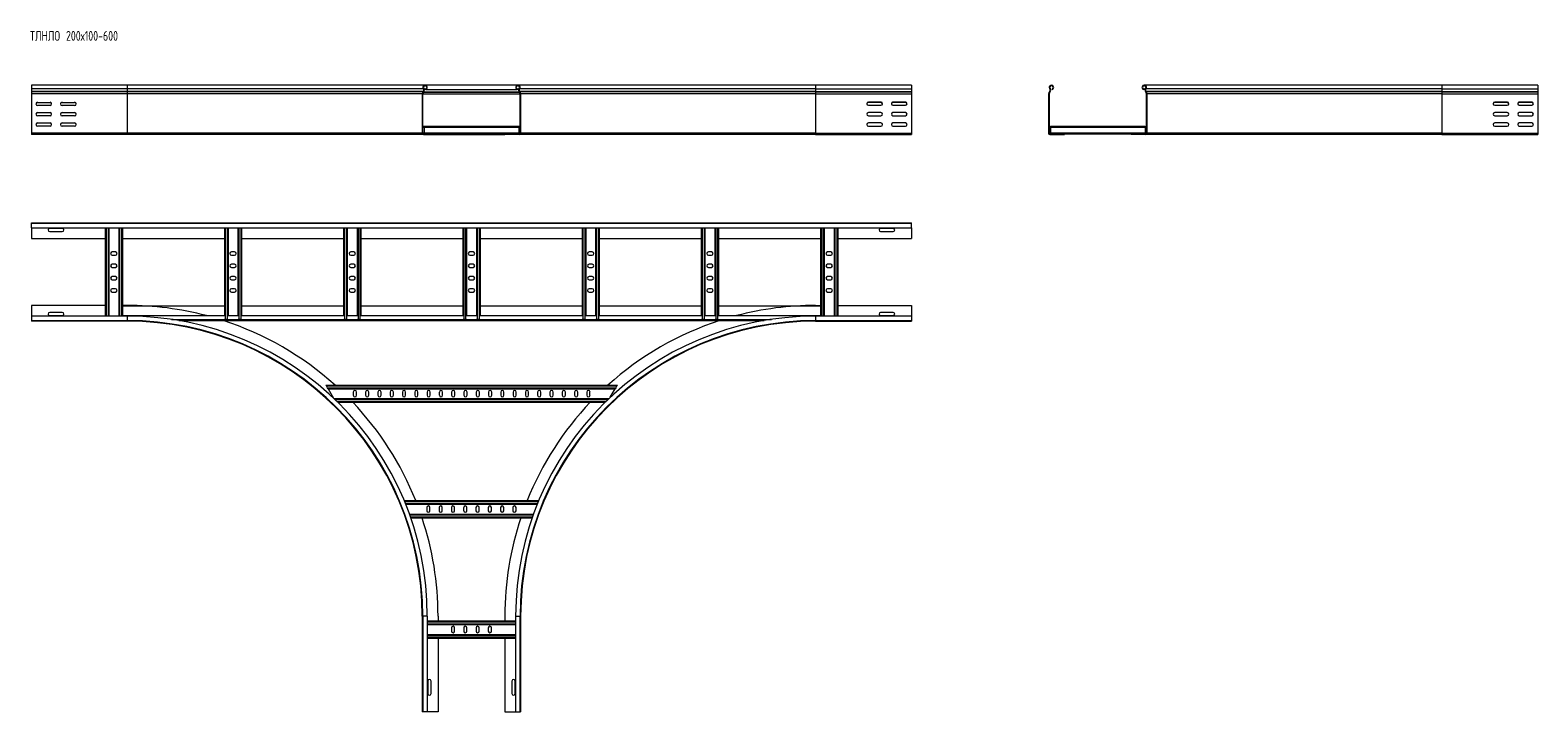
# Model space of a CAD drawing. Header units: millimetres. Extents: x -5 to 20346, y -6416 to 295.
# Tile 1 of 33: x -5 to 3061, y -5898 to -4511. Entities that reach past the tile are written whole.
import ezdxf

# ---------------------------------------------------------------- set-up
doc = ezdxf.new("R2010")
doc.units = ezdxf.units.MM
doc.styles.add('SLDTEXTSTYLE0', font='TXT', dxfattribs={"width": 0.7, "bigfont": 'bigfont'})

msp = doc.modelspace()

# ---------------------------------------------------------------- linework, layer by layer
at = {"color": 7, "linetype": 'Continuous', "lineweight": 15}
for p, q in [((192.2, -4623.5), (-2.8, -4623.5)), ((-2.8, -4623.5), (-2.8, -4631)), ((797.9, -4623.5), (192.2, -4623.5)), ((986.6, -4623.5), (797.9, -4623.5)), ((1592.2, -4623.5), (986.6, -4623.5)), ((1787.2, -4623.5), (1592.2, -4623.5)), ((1787.2, -4623.5), (1787.2, -4631)), ((2866.2, -4623.5), (2260.6, -4623.5)), ((3061.2, -4623.5), (2866.2, -4623.5)), ((3061.2, -4623.5), (3061.2, -4631)), ((-2.8, -4631), (-2.8, -4636.3)), ((-2.8, -4636.3), (-2.8, -4636.7)), ((-2.8, -4636.7), (-2.8, -4640.8)), ((-2.8, -4640.8), (-2.8, -4721.1)), ((9.5, -4658.3), (35, -4658.3)), ((59.5, -4658.3), (85, -4658.3)), ((792.2, -4640.8), (792.2, -4721.1)), ((793.4, -4721.1), (793.4, -4640.8)), ((794.2, -4636.3), (793.9, -4636.7)), ((794.8, -4637.5), (795.1, -4637.1)), ((799.1, -4631.2), (796, -4631.2)), ((799.5, -4632.4), (796.4, -4632.4)), ((799.1, -4631.2), (799.5, -4632.4)), ((799.5, -4632.4), (985, -4632.4)), ((985.4, -4631.2), (985, -4632.4)), ((988.1, -4632.4), (985, -4632.4)), ((988.5, -4631.2), (985.4, -4631.2)), ((989.7, -4637.5), (989.4, -4637.1)), ((990.2, -4636.3), (990.6, -4636.7)), ((991, -4721.1), (991, -4640.8)), ((992.2, -4640.8), (992.2, -4721.1)), ((1725, -4657.8), (1699.5, -4657.8)), ((1725, -4658.3), (1699.5, -4658.3)), ((1775, -4657.8), (1749.5, -4657.8)), ((1775, -4658.3), (1749.5, -4658.3)), ((1787.2, -4631), (1787.2, -4636.3)), ((1787.2, -4636.3), (1787.2, -4636.7)), ((1787.2, -4636.7), (1787.2, -4640.8)), ((1787.2, -4640.8), (1787.2, -4721.1)), ((2066.2, -4640.8), (2066.2, -4721.1)), ((2067.4, -4640.8), (2067.4, -4721.1)), ((2068.2, -4636.3), (2067.9, -4636.7)), ((2069.1, -4637.1), (2068.8, -4637.5)), ((2073.5, -4632.4), (2073.1, -4631.2)), ((2259.4, -4631.2), (2259, -4632.4)), ((2262.1, -4632.4), (2259, -4632.4)), ((2262.5, -4631.2), (2259.4, -4631.2)), ((2263.7, -4637.5), (2263.4, -4637.1)), ((2264.3, -4636.3), (2264.6, -4636.7)), ((2265, -4721.1), (2265, -4640.8)), ((2266.2, -4640.8), (2266.2, -4721.1)), ((2999, -4657.8), (2973.5, -4657.8)), ((2999, -4658.3), (2973.5, -4658.3)), ((3049, -4657.8), (3023.5, -4657.8)), ((3049, -4658.3), (3023.5, -4658.3)), ((3061.2, -4631), (3061.2, -4636.3)), ((3061.2, -4636.3), (3061.2, -4636.7)), ((3061.2, -4636.7), (3061.2, -4640.8)), ((3061.2, -4640.8), (3061.2, -4721.1)), ((35, -4664.8), (9.5, -4664.8)), ((9.5, -4679.3), (35, -4679.3)), ((35, -4685.8), (9.5, -4685.8)), ((85, -4664.8), (59.5, -4664.8)), ((59.5, -4679.3), (85, -4679.3)), ((85, -4685.8), (59.5, -4685.8)), ((1699.5, -4664.3), (1725, -4664.3)), ((1725, -4679), (1699.5, -4679)), ((1725, -4679.3), (1699.5, -4679.3)), ((1699.5, -4685.5), (1725, -4685.5)), ((1749.5, -4664.3), (1775, -4664.3)), ((1775, -4679), (1749.5, -4679)), ((1775, -4679.3), (1749.5, -4679.3)), ((1749.5, -4685.5), (1775, -4685.5)), ((2973.5, -4664.3), (2999, -4664.3)), ((2999, -4679), (2973.5, -4679)), ((2999, -4679.3), (2973.5, -4679.3)), ((2973.5, -4685.5), (2999, -4685.5)), ((3023.5, -4664.3), (3049, -4664.3)), ((3049, -4679), (3023.5, -4679)), ((3049, -4679.3), (3023.5, -4679.3)), ((3023.5, -4685.5), (3049, -4685.5)), ((-2.8, -4721.1), (-2.8, -4723.5)), ((-2.8, -4721.1), (-2.8, -4722.3)), ((9.5, -4700.3), (35, -4700.3)), ((35, -4706.8), (9.5, -4706.8)), ((59.5, -4700.3), (85, -4700.3)), ((85, -4706.8), (59.5, -4706.8)), ((793.4, -4706.9), (795.7, -4706.9)), ((824.2, -4722.3), (794.6, -4722.3)), ((795.7, -4706.9), (988.7, -4706.9)), ((795.7, -4706.9), (795.7, -4708.7)), ((795.7, -4708.7), (795.7, -4720.5)), ((795.7, -4720.5), (795.7, -4722.3)), ((824.2, -4722.3), (960.2, -4722.3)), ((824.2, -4723.5), (824.2, -4722.3)), ((960.2, -4723.5), (960.2, -4722.3)), ((960.2, -4722.3), (989.8, -4722.3)), ((988.7, -4706.9), (991, -4706.9)), ((988.7, -4706.9), (988.7, -4708.7)), ((988.7, -4708.7), (988.7, -4720.5)), ((988.7, -4720.5), (988.7, -4722.3)), ((1725, -4700.3), (1699.5, -4700.3)), ((1699.5, -4706.8), (1725, -4706.8)), ((1775, -4700.3), (1749.5, -4700.3)), ((1749.5, -4706.8), (1775, -4706.8)), ((1787.2, -4721.1), (1787.2, -4723.5)), ((1787.2, -4721.1), (1787.2, -4722.3)), ((2068.6, -4722.3), (2098.2, -4722.3)), ((2069.7, -4706.9), (2069.7, -4708.7)), ((2069.7, -4706.9), (2262.7, -4706.9)), ((2069.7, -4708.7), (2069.7, -4720.5)), ((2069.7, -4720.5), (2069.7, -4722.3)), ((2098.2, -4722.3), (2234.2, -4722.3)), ((2098.2, -4722.3), (2098.2, -4723.5)), ((2234.2, -4723.5), (2234.2, -4722.3)), ((2234.2, -4722.3), (2263.8, -4722.3)), ((2262.7, -4706.9), (2262.7, -4708.7)), ((2262.7, -4708.7), (2262.7, -4720.5)), ((2262.7, -4720.5), (2262.7, -4722.3)), ((2263.8, -4721.1), (2263.8, -4709.9)), ((2999, -4700.3), (2973.5, -4700.3)), ((2973.5, -4706.8), (2999, -4706.8)), ((3049, -4700.3), (3023.5, -4700.3)), ((3023.5, -4706.8), (3049, -4706.8)), ((3061.2, -4721.1), (3061.2, -4723.5)), ((192.2, -4723.5), (-2.8, -4723.5)), ((794.6, -4723.5), (192.2, -4723.5)), ((794.6, -4723.5), (824.2, -4723.5)), ((824.2, -4723.5), (960.2, -4723.5)), ((989.8, -4723.5), (960.2, -4723.5)), ((1592.2, -4723.5), (989.8, -4723.5)), ((1592.2, -4723.5), (1787.2, -4723.5)), ((2068.6, -4723.5), (2098.2, -4723.5)), ((2263.8, -4723.5), (2234.2, -4723.5)), ((2866.2, -4723.5), (2263.8, -4723.5)), ((2866.2, -4723.5), (3061.2, -4723.5)), ((-2.8, -4903.5), (1787.2, -4903.5)), ((-2.8, -4904.6), (-2.8, -4903.5)), ((1787.2, -4904.6), (-2.8, -4904.6)), ((-2.8, -4913.7), (-2.8, -4904.6)), ((1787.2, -4904.6), (1787.2, -4903.5)), ((1787.2, -4913.7), (1787.2, -4904.6)), ((-2.8, -4913.7), (1787.2, -4913.7)), ((-2.8, -4913.7), (-2.8, -4935.5)), ((-2.8, -4935.5), (147.2, -4935.5)), ((60, -4914.7), (34.5, -4914.7)), ((34.5, -4921.2), (60, -4921.2)), ((147.2, -4913.7), (147.2, -5093.2)), ((154.7, -4913.7), (154.7, -5093.2)), ((174.7, -4913.7), (174.7, -5093.2)), ((182.2, -4913.7), (182.2, -5092.3)), ((182.2, -4935.5), (389.7, -4935.5)), ((389.7, -4913.7), (389.7, -5092.3)), ((397.2, -4913.7), (397.2, -5092.3)), ((417.2, -4913.7), (417.2, -5092.3)), ((424.7, -4913.7), (424.7, -5092.3)), ((424.7, -4935.5), (632.2, -4935.5)), ((632.2, -4913.7), (632.2, -5092.3)), ((639.7, -4913.7), (639.7, -5092.3)), ((659.7, -4913.7), (659.7, -5092.3)), ((667.2, -4913.7), (667.2, -5092.3)), ((667.2, -4935.5), (874.7, -4935.5)), ((874.7, -4913.7), (874.7, -5092.3)), ((882.2, -4913.7), (882.2, -5092.3)), ((902.2, -4913.7), (902.2, -5092.3)), ((909.7, -4913.7), (909.7, -5092.3)), ((909.7, -4935.5), (1117.2, -4935.5)), ((1117.2, -4913.7), (1117.2, -5092.3)), ((1124.7, -4913.7), (1124.7, -5092.3)), ((1144.7, -4913.7), (1144.7, -5092.3)), ((1152.2, -4913.7), (1152.2, -5092.3)), ((1152.2, -4935.5), (1359.7, -4935.5)), ((1359.7, -4913.7), (1359.7, -5092.3)), ((1367.2, -4913.7), (1367.2, -5092.3)), ((1387.2, -4913.7), (1387.2, -5092.3)), ((1394.7, -4913.7), (1394.7, -5092.3)), ((1394.7, -4935.5), (1602.2, -4935.5)), ((1602.2, -4913.7), (1602.2, -5092.3)), ((1609.7, -4913.7), (1609.7, -5093.2)), ((1629.7, -4913.7), (1629.7, -5093.2)), ((1637.2, -4913.7), (1637.2, -5093.2)), ((1637.2, -4935.5), (1787.2, -4935.5)), ((1750, -4914.7), (1724.5, -4914.7)), ((1724.5, -4921.2), (1750, -4921.2)), ((1787.2, -4913.7), (1787.2, -4935.5)), ((168, -4962.7), (161.5, -4962.7)), ((410.5, -4962.7), (404, -4962.7)), ((653, -4962.7), (646.5, -4962.7)), ((895.5, -4962.7), (889, -4962.7)), ((1138, -4962.7), (1131.5, -4962.7)), ((1380.5, -4962.7), (1374, -4962.7)), ((1623, -4962.7), (1616.5, -4962.7)), ((161.5, -4969.2), (168, -4969.2)), ((168, -4987.7), (161.5, -4987.7)), ((161.5, -4994.2), (168, -4994.2)), ((404, -4969.2), (410.5, -4969.2)), ((410.5, -4987.7), (404, -4987.7)), ((404, -4994.2), (410.5, -4994.2)), ((646.5, -4969.2), (653, -4969.2)), ((653, -4987.7), (646.5, -4987.7)), ((646.5, -4994.2), (653, -4994.2)), ((889, -4969.2), (895.5, -4969.2)), ((895.5, -4987.7), (889, -4987.7)), ((889, -4994.2), (895.5, -4994.2)), ((1131.5, -4969.2), (1138, -4969.2)), ((1138, -4987.7), (1131.5, -4987.7)), ((1131.5, -4994.2), (1138, -4994.2)), ((1374, -4969.2), (1380.5, -4969.2)), ((1380.5, -4987.7), (1374, -4987.7)), ((1374, -4994.2), (1380.5, -4994.2)), ((1616.5, -4969.2), (1623, -4969.2)), ((1623, -4987.7), (1616.5, -4987.7)), ((1616.5, -4994.2), (1623, -4994.2)), ((168, -5012.7), (161.5, -5012.7)), ((161.5, -5019.2), (168, -5019.2)), ((410.5, -5012.7), (404, -5012.7)), ((404, -5019.2), (410.5, -5019.2)), ((653, -5012.7), (646.5, -5012.7)), ((646.5, -5019.2), (653, -5019.2)), ((895.5, -5012.7), (889, -5012.7)), ((889, -5019.2), (895.5, -5019.2)), ((1138, -5012.7), (1131.5, -5012.7)), ((1131.5, -5019.2), (1138, -5019.2)), ((1380.5, -5012.7), (1374, -5012.7)), ((1374, -5019.2), (1380.5, -5019.2)), ((1623, -5012.7), (1616.5, -5012.7)), ((1616.5, -5019.2), (1623, -5019.2)), ((168, -5037.7), (161.5, -5037.7)), ((161.5, -5044.2), (168, -5044.2)), ((410.5, -5037.7), (404, -5037.7)), ((404, -5044.2), (410.5, -5044.2)), ((653, -5037.7), (646.5, -5037.7)), ((646.5, -5044.2), (653, -5044.2)), ((895.5, -5037.7), (889, -5037.7)), ((889, -5044.2), (895.5, -5044.2)), ((1138, -5037.7), (1131.5, -5037.7)), ((1131.5, -5044.2), (1138, -5044.2)), ((1380.5, -5037.7), (1374, -5037.7)), ((1374, -5044.2), (1380.5, -5044.2)), ((1623, -5037.7), (1616.5, -5037.7)), ((1616.5, -5044.2), (1623, -5044.2)), ((147.2, -5071.5), (-2.8, -5071.5)), ((-2.8, -5071.5), (-2.8, -5093.2)), ((60, -5085.7), (34.5, -5085.7)), ((192.2, -5071.5), (182.2, -5071.5)), ((182.2, -5072.3), (389.7, -5072.3)), ((424.7, -5072.3), (632.2, -5072.3)), ((667.2, -5072.3), (874.7, -5072.3)), ((909.7, -5072.3), (1117.2, -5072.3)), ((1152.2, -5072.3), (1359.7, -5072.3)), ((1394.7, -5072.3), (1602.2, -5072.3)), ((1592.2, -5071.5), (1602.2, -5071.5)), ((1637.2, -5071.5), (1787.2, -5071.5)), ((1750, -5085.7), (1724.5, -5085.7)), ((1787.2, -5071.5), (1787.2, -5093.2)), ((192.2, -5093.2), (-2.8, -5093.2)), ((-2.8, -5093.2), (-2.8, -5102.3)), ((-2.8, -5102.3), (192.2, -5102.3)), ((-2.8, -5102.3), (-2.8, -5103.5)), ((192.2, -5103.5), (-2.8, -5103.5)), ((34.5, -5092.2), (60, -5092.2)), ((182.2, -5093.2), (182.2, -5092.3)), ((182.2, -5092.3), (390.2, -5092.3)), ((296.8, -5102.3), (1487.7, -5102.3)), ((391.5, -5100), (390.2, -5100)), ((395.4, -5100), (391.5, -5100)), ((396.8, -5100), (395.4, -5100)), ((396.8, -5092.3), (417.7, -5092.3)), ((419, -5100), (417.7, -5100)), ((422.9, -5100), (419, -5100)), ((424.3, -5100), (422.9, -5100)), ((424.3, -5092.3), (632.7, -5092.3)), ((634, -5100), (632.7, -5100)), ((637.9, -5100), (634, -5100)), ((639.3, -5100), (637.9, -5100)), ((639.3, -5092.3), (660.2, -5092.3)), ((661.5, -5100), (660.2, -5100)), ((665.4, -5100), (661.5, -5100)), ((666.8, -5100), (665.4, -5100)), ((666.8, -5092.3), (875.2, -5092.3)), ((876.5, -5100), (875.2, -5100)), ((880.4, -5100), (876.5, -5100)), ((881.8, -5100), (880.4, -5100)), ((881.8, -5092.3), (902.7, -5092.3)), ((904, -5100), (902.7, -5100)), ((907.9, -5100), (904, -5100)), ((909.3, -5100), (907.9, -5100)), ((909.3, -5092.3), (1117.7, -5092.3)), ((1119, -5100), (1117.7, -5100)), ((1122.9, -5100), (1119, -5100)), ((1124.3, -5100), (1122.9, -5100)), ((1124.3, -5092.3), (1145.2, -5092.3)), ((1146.5, -5100), (1145.2, -5100)), ((1150.4, -5100), (1146.5, -5100)), ((1151.8, -5100), (1150.4, -5100)), ((1151.8, -5092.3), (1360.2, -5092.3)), ((1361.5, -5100), (1360.2, -5100)), ((1365.4, -5100), (1361.5, -5100)), ((1366.8, -5100), (1365.4, -5100)), ((1366.8, -5092.3), (1387.7, -5092.3)), ((1389, -5100), (1387.7, -5100)), ((1392.9, -5100), (1389, -5100)), ((1394.3, -5100), (1392.9, -5100)), ((1394.3, -5092.3), (1602.2, -5092.3)), ((1787.2, -5093.2), (1592.2, -5093.2)), ((1592.2, -5102.3), (1787.2, -5102.3)), ((1592.2, -5103.5), (1787.2, -5103.5)), ((1602.2, -5093.2), (1602.2, -5092.3)), ((1724.5, -5092.2), (1750, -5092.2)), ((1787.2, -5093.2), (1787.2, -5102.3)), ((1787.2, -5102.3), (1787.2, -5103.5)), ((596.1, -5233.5), (1189.1, -5233.5)), ((597.1, -5235.3), (596.1, -5233.5)), ((599.4, -5239.2), (597.1, -5235.3)), ((600.4, -5241), (599.4, -5239.2)), ((600.4, -5241), (1184.8, -5241)), ((600.4, -5241), (611.4, -5260)), ((1174.6, -5258.5), (1184.8, -5241)), ((1185.8, -5239.2), (1184.8, -5241)), ((1188, -5235.3), (1185.8, -5239.2)), ((1189.1, -5233.5), (1188, -5235.3)), ((612.4, -5261), (1172, -5261)), ((620.2, -5268.5), (1164.3, -5268.5)), ((651.8, -5247.7), (651.8, -5254.2)), ((658.3, -5254.2), (658.3, -5247.7)), ((676.8, -5247.7), (676.8, -5254.2)), ((683.3, -5254.2), (683.3, -5247.7)), ((701.8, -5247.7), (701.8, -5254.2)), ((708.3, -5254.2), (708.3, -5247.7)), ((726.8, -5247.7), (726.8, -5254.2)), ((733.3, -5254.2), (733.3, -5247.7)), ((751.8, -5247.7), (751.8, -5254.2)), ((758.3, -5254.2), (758.3, -5247.7)), ((776.8, -5247.7), (776.8, -5254.2)), ((783.3, -5254.2), (783.3, -5247.7)), ((801.8, -5247.7), (801.8, -5254.2)), ((808.3, -5254.2), (808.3, -5247.7)), ((826.8, -5247.7), (826.8, -5254.2)), ((833.3, -5254.2), (833.3, -5247.7)), ((851.8, -5247.7), (851.8, -5254.2)), ((858.3, -5254.2), (858.3, -5247.7)), ((876.8, -5247.7), (876.8, -5254.2)), ((883.3, -5254.2), (883.3, -5247.7)), ((901.8, -5247.7), (901.8, -5254.2)), ((908.3, -5254.2), (908.3, -5247.7)), ((926.8, -5247.7), (926.8, -5254.2)), ((933.3, -5254.2), (933.3, -5247.7)), ((951.8, -5247.7), (951.8, -5254.2)), ((958.3, -5254.2), (958.3, -5247.7)), ((976.8, -5247.7), (976.8, -5254.2)), ((983.3, -5254.2), (983.3, -5247.7)), ((1001.8, -5247.7), (1001.8, -5254.2)), ((1008.3, -5254.2), (1008.3, -5247.7)), ((1026.8, -5247.7), (1026.8, -5254.2)), ((1033.3, -5254.2), (1033.3, -5247.7)), ((1051.8, -5247.7), (1051.8, -5254.2)), ((1058.3, -5254.2), (1058.3, -5247.7)), ((1076.8, -5247.7), (1076.8, -5254.2)), ((1083.3, -5254.2), (1083.3, -5247.7)), ((1101.8, -5247.7), (1101.8, -5254.2)), ((1108.3, -5254.2), (1108.3, -5247.7)), ((1126.8, -5247.7), (1126.8, -5254.2)), ((1133.3, -5254.2), (1133.3, -5247.7)), ((755.4, -5468.5), (1029.1, -5468.5)), ((758.5, -5476), (1026, -5476)), ((801.3, -5482.7), (801.3, -5489.2)), ((807.8, -5489.2), (807.8, -5482.7)), ((826.3, -5482.7), (826.3, -5489.2)), ((832.8, -5489.2), (832.8, -5482.7)), ((851.3, -5482.7), (851.3, -5489.2)), ((857.8, -5489.2), (857.8, -5482.7)), ((876.3, -5482.7), (876.3, -5489.2)), ((882.8, -5489.2), (882.8, -5482.7)), ((901.3, -5482.7), (901.3, -5489.2)), ((907.8, -5489.2), (907.8, -5482.7)), ((926.3, -5482.7), (926.3, -5489.2)), ((932.8, -5489.2), (932.8, -5482.7)), ((951.3, -5482.7), (951.3, -5489.2)), ((957.8, -5489.2), (957.8, -5482.7)), ((976.3, -5482.7), (976.3, -5489.2)), ((982.8, -5489.2), (982.8, -5482.7)), ((766.1, -5496), (1018.4, -5496)), ((768.7, -5503.5), (1015.7, -5503.5)), ((792.2, -5703.5), (792.2, -5898.5)), ((793.4, -5703.5), (793.4, -5898.5)), ((802.5, -5898.5), (802.5, -5703.5)), ((824.2, -5703.5), (824.2, -5713.5)), ((960.2, -5703.5), (960.2, -5713.5)), ((982, -5703.5), (982, -5898.5)), ((991.1, -5898.5), (991.1, -5703.5)), ((992.2, -5703.5), (992.2, -5898.5)), ((802.5, -5713.5), (982, -5713.5)), ((802.5, -5721), (982, -5721)), ((851.5, -5727.7), (851.5, -5734.2)), ((858, -5734.2), (858, -5727.7)), ((876.5, -5727.7), (876.5, -5734.2)), ((883, -5734.2), (883, -5727.7)), ((901.5, -5727.7), (901.5, -5734.2)), ((908, -5734.2), (908, -5727.7)), ((926.5, -5727.7), (926.5, -5734.2)), ((933, -5734.2), (933, -5727.7)), ((802.5, -5741), (982, -5741)), ((802.5, -5748.5), (982, -5748.5)), ((824.2, -5748.5), (824.2, -5898.5)), ((960.2, -5748.5), (960.2, -5898.5)), ((803.5, -5835.7), (803.5, -5861.2)), ((810, -5861.2), (810, -5835.7)), ((974.5, -5835.7), (974.5, -5861.2)), ((981, -5861.2), (981, -5835.7)), ((793.4, -5898.5), (792.2, -5898.5)), ((802.5, -5898.5), (793.4, -5898.5)), ((824.2, -5898.5), (802.5, -5898.5)), ((960.2, -5898.5), (982, -5898.5)), ((982, -5898.5), (991.1, -5898.5)), ((991.1, -5898.5), (992.2, -5898.5))]:
    msp.add_line(p, q, dxfattribs=at)
at = {"color": 8, "linetype": 'Continuous', "lineweight": 0}
for p, q in [((192.2, -4623.5), (192.2, -4631)), ((1592.2, -4623.5), (1592.2, -4631)), ((2068.4, -4631), (2069.3, -4630.2)), ((2866.2, -4623.5), (2866.2, -4631)), ((192.2, -4631), (-2.8, -4631)), ((192.2, -4636.3), (-2.8, -4636.3)), ((192.2, -4636.7), (-2.8, -4636.7)), ((192.2, -4640.8), (-2.8, -4640.8)), ((794.4, -4631), (192.2, -4631)), ((192.2, -4631), (192.2, -4636.3)), ((794.2, -4636.3), (192.2, -4636.3)), ((192.2, -4636.3), (192.2, -4636.7)), ((192.2, -4636.7), (192.2, -4640.8)), ((793.9, -4636.7), (192.2, -4636.7)), ((792.2, -4640.8), (192.2, -4640.8)), ((192.2, -4640.8), (192.2, -4721.1)), ((793.4, -4640.8), (991, -4640.8)), ((794.8, -4637.5), (989.7, -4637.5)), ((795.1, -4637.1), (989.4, -4637.1)), ((1592.2, -4631), (990.1, -4631)), ((1592.2, -4636.3), (990.2, -4636.3)), ((1592.2, -4636.7), (990.6, -4636.7)), ((1592.2, -4640.8), (992.2, -4640.8)), ((1592.2, -4631), (1592.2, -4636.3)), ((1592.2, -4631), (1787.2, -4631)), ((1592.2, -4636.3), (1592.2, -4636.7)), ((1592.2, -4636.3), (1787.2, -4636.3)), ((1592.2, -4636.7), (1592.2, -4640.8)), ((1592.2, -4636.7), (1787.2, -4636.7)), ((1592.2, -4640.8), (1592.2, -4721.1)), ((1592.2, -4640.8), (1787.2, -4640.8)), ((2067.4, -4640.8), (2066.2, -4640.8)), ((2067.9, -4636.7), (2068.8, -4637.5)), ((2069.1, -4637.1), (2068.2, -4636.3)), ((2866.2, -4631), (2264.1, -4631)), ((2866.2, -4636.3), (2264.3, -4636.3)), ((2866.2, -4636.7), (2264.6, -4636.7)), ((2866.2, -4640.8), (2266.2, -4640.8)), ((2866.2, -4631), (2866.2, -4636.3)), ((2866.2, -4631), (3061.2, -4631)), ((2866.2, -4636.3), (2866.2, -4636.7)), ((2866.2, -4636.3), (3061.2, -4636.3)), ((2866.2, -4636.7), (2866.2, -4640.8)), ((2866.2, -4636.7), (3061.2, -4636.7)), ((2866.2, -4640.8), (2866.2, -4721.1)), ((2866.2, -4640.8), (3061.2, -4640.8)), ((192.2, -4721.1), (-2.8, -4721.1)), ((192.2, -4721.1), (192.2, -4723.5)), ((792.2, -4721.1), (192.2, -4721.1)), ((793.4, -4708.7), (795.7, -4708.7)), ((793.4, -4720.5), (795.7, -4720.5)), ((795.7, -4708.7), (988.7, -4708.7)), ((795.7, -4720.5), (988.7, -4720.5)), ((988.7, -4708.7), (991, -4708.7)), ((988.7, -4720.5), (991, -4720.5)), ((1592.2, -4721.1), (992.2, -4721.1)), ((1592.2, -4721.1), (1592.2, -4723.5)), ((1592.2, -4721.1), (1787.2, -4721.1)), ((2066.2, -4721.1), (2067.4, -4721.1)), ((2068.6, -4722.3), (2068.6, -4723.5)), ((2069.7, -4708.7), (2262.7, -4708.7)), ((2069.7, -4720.5), (2262.7, -4720.5)), ((2265, -4709.9), (2263.8, -4709.9)), ((2263.8, -4721.1), (2265, -4721.1)), ((2866.2, -4721.1), (2266.2, -4721.1)), ((2866.2, -4721.1), (2866.2, -4723.5)), ((2866.2, -4721.1), (3061.2, -4721.1)), ((149, -4913.7), (149, -5093.2)), ((152.9, -4913.7), (152.9, -5093.2)), ((176.5, -4913.7), (176.5, -5093.2)), ((180.4, -4913.7), (180.4, -5093.2)), ((391.5, -4913.7), (391.5, -5100)), ((395.4, -4913.7), (395.4, -5100)), ((419, -4913.7), (419, -5100)), ((422.9, -4913.7), (422.9, -5100)), ((634, -4913.7), (634, -5100)), ((637.9, -4913.7), (637.9, -5100)), ((661.5, -4913.7), (661.5, -5100)), ((665.4, -4913.7), (665.4, -5100)), ((876.5, -4913.7), (876.5, -5100)), ((880.4, -4913.7), (880.4, -5100)), ((904, -4913.7), (904, -5100)), ((907.9, -4913.7), (907.9, -5100)), ((1119, -4913.7), (1119, -5100)), ((1122.9, -4913.7), (1122.9, -5100)), ((1146.5, -4913.7), (1146.5, -5100)), ((1150.4, -4913.7), (1150.4, -5100)), ((1361.5, -4913.7), (1361.5, -5100)), ((1365.4, -4913.7), (1365.4, -5100)), ((1389, -4913.7), (1389, -5100)), ((1392.9, -4913.7), (1392.9, -5100)), ((1604, -4913.7), (1604, -5093.2)), ((1607.9, -4913.7), (1607.9, -5093.2)), ((1631.5, -4913.7), (1631.5, -5093.2)), ((1635.4, -4913.7), (1635.4, -5093.2)), ((192.2, -5093.2), (192.2, -5102.3)), ((192.2, -5102.3), (192.2, -5103.5)), ((281.9, -5099.9), (390.2, -5099.9)), ((396.8, -5099.9), (417.7, -5099.9)), ((424.3, -5099.9), (632.7, -5099.9)), ((639.3, -5099.9), (660.2, -5099.9)), ((666.8, -5099.9), (875.2, -5099.9)), ((881.8, -5099.9), (902.7, -5099.9)), ((909.3, -5099.9), (1117.7, -5099.9)), ((1124.3, -5099.9), (1145.2, -5099.9)), ((1151.8, -5099.9), (1360.2, -5099.9)), ((1366.8, -5099.9), (1387.7, -5099.9)), ((1394.3, -5099.9), (1502.6, -5099.9)), ((1592.2, -5093.2), (1592.2, -5102.3)), ((1592.2, -5102.3), (1592.2, -5103.5)), ((597.1, -5235.3), (1188, -5235.3)), ((599.4, -5239.2), (1185.8, -5239.2)), ((614.3, -5262.8), (1170.1, -5262.8)), ((618.4, -5266.7), (1166.1, -5266.7)), ((756.1, -5470.3), (1028.3, -5470.3)), ((757.7, -5474.2), (1026.7, -5474.2)), ((766.7, -5497.8), (1017.7, -5497.8)), ((768.1, -5501.7), (1016.3, -5501.7)), ((793.4, -5703.5), (792.2, -5703.5)), ((802.5, -5703.5), (793.4, -5703.5)), ((982, -5703.5), (991.1, -5703.5)), ((991.1, -5703.5), (992.2, -5703.5)), ((802.5, -5715.3), (982, -5715.3)), ((802.5, -5719.2), (982, -5719.2)), ((802.5, -5742.8), (982, -5742.8)), ((802.5, -5746.7), (982, -5746.7))]:
    msp.add_line(p, q, dxfattribs=at)
at = {"color": 7, "linetype": 'Continuous', "lineweight": 15}
for centre, radius, start, end in [((797.9, -4628.1), 4.55, 290.35, 219.6816), ((797.9, -4628.1), 3.35, 290.35, 219.6816), ((791.3, -4633.6), 5.2, 316.4649, 39.6816), ((986.6, -4628.1), 4.55, 320.3184, 249.65), ((986.6, -4628.1), 3.35, 320.3184, 249.65), ((993.1, -4633.6), 5.2, 140.3184, 223.5351), ((2071.9, -4628.1), 4.55, 290.35, 219.6816), ((2071.9, -4628.1), 3.35, 290.35, 219.6816), ((2065.3, -4633.6), 5.2, 316.4649, 39.6816), ((2260.6, -4628.1), 4.55, 320.3184, 249.65), ((2260.6, -4628.1), 3.35, 320.3184, 249.65), ((2267.2, -4633.6), 5.2, 140.3184, 223.5351), ((9.5, -4661.5), 3.25, 90, 270), ((35, -4661.5), 3.25, 270, 90), ((59.5, -4661.5), 3.25, 90, 270), ((85, -4661.5), 3.25, 270, 90), ((798.2, -4640.8), 6, 136.4649, 180), ((798.2, -4640.8), 4.8, 136.4649, 180), ((791.3, -4633.6), 4, 316.4649, 39.6816), ((993.1, -4633.6), 4, 140.3184, 223.5351), ((986.2, -4640.8), 4.8, 0, 43.5351), ((986.2, -4640.8), 6, 0, 43.5351), ((1699.5, -4661), 3.25, 90, 270), ((1699.5, -4661.5), 3.25, 90, 175.5883), ((1725, -4661), 3.25, 270, 90), ((1725, -4661.5), 3.25, 4.4115, 90), ((1749.5, -4661), 3.25, 90, 270), ((1749.5, -4661.5), 3.25, 90, 175.5883), ((1775, -4661), 3.25, 270, 90), ((1775, -4661.5), 3.25, 4.4117, 90), ((2072.2, -4640.8), 6, 136.4649, 180), ((2072.2, -4640.8), 4.8, 136.4649, 180), ((2065.3, -4633.6), 4, 316.4649, 39.6816), ((2267.2, -4633.6), 4, 140.3184, 223.5351), ((2260.2, -4640.8), 4.8, 0, 43.5351), ((2260.2, -4640.8), 6, 0, 43.5351), ((2973.5, -4661), 3.25, 90, 270), ((2973.5, -4661.5), 3.25, 90, 175.5883), ((2999, -4661), 3.25, 270, 90), ((2999, -4661.5), 3.25, 4.4117, 90), ((3023.5, -4661), 3.25, 90, 270), ((3023.5, -4661.5), 3.25, 90, 175.5515), ((3049, -4661), 3.25, 270, 90), ((3049, -4661.5), 3.25, 4.3987, 90), ((9.5, -4682.5), 3.25, 90, 270), ((35, -4682.5), 3.25, 270, 90), ((59.5, -4682.5), 3.25, 90, 270), ((85, -4682.5), 3.25, 270, 90), ((1699.5, -4682.3), 3.25, 90, 270), ((1699.5, -4682.5), 3.25, 90, 177.7974), ((1725, -4682.3), 3.25, 270, 90), ((1725, -4682.5), 3.25, 2.2062, 90), ((1749.5, -4682.3), 3.25, 90, 270), ((1749.5, -4682.5), 3.25, 90, 177.7979), ((1775, -4682.3), 3.25, 270, 90), ((1775, -4682.5), 3.25, 2.2042, 90), ((2973.5, -4682.3), 3.25, 90, 270), ((2973.5, -4682.5), 3.25, 90, 177.7958), ((2999, -4682.3), 3.25, 270, 90), ((2999, -4682.5), 3.25, 2.2042, 90), ((3023.5, -4682.3), 3.25, 90, 270), ((3023.5, -4682.5), 3.25, 90, 177.7958), ((3049, -4682.3), 3.25, 270, 90), ((3049, -4682.5), 3.25, 2.2042, 90), ((9.5, -4703.5), 3.25, 90, 270), ((35, -4703.5), 3.25, 270, 90), ((59.5, -4703.5), 3.25, 90, 270), ((85, -4703.5), 3.25, 270, 90), ((794.6, -4721.1), 2.4, 180, 270), ((794.6, -4721.1), 1.2, 180, 270), ((989.8, -4721.1), 2.4, 270, 0), ((989.8, -4721.1), 1.2, 270, 0), ((1699.5, -4703.5), 3.25, 90, 270), ((1725, -4703.5), 3.25, 270, 90), ((1749.5, -4703.5), 3.25, 90, 270), ((1775, -4703.5), 3.25, 270, 90), ((2068.6, -4721.1), 2.4, 180, 270), ((2068.6, -4721.1), 1.2, 180, 270), ((2262.6, -4709.9), 2.4, 0, 87.612), ((2262.6, -4709.9), 1.2, 0, 85.2198), ((2262.6, -4721.1), 1.2, 274.7802, 0), ((2263.8, -4721.1), 2.4, 270, 0), ((2263.8, -4721.1), 1.2, 270, 0), ((2973.5, -4703.5), 3.25, 90, 270), ((2999, -4703.5), 3.25, 270, 90), ((3023.5, -4703.5), 3.25, 90, 270), ((3049, -4703.5), 3.25, 270, 90), ((34.5, -4918), 3.25, 90, 270), ((60, -4918), 3.25, 270, 90), ((1724.5, -4918), 3.25, 90, 270), ((1750, -4918), 3.25, 270, 90), ((161.5, -4966), 3.25, 90, 270), ((168, -4966), 3.25, 270, 90), ((404, -4966), 3.25, 90, 270), ((410.5, -4966), 3.25, 270, 90), ((646.5, -4966), 3.25, 90, 270), ((653, -4966), 3.25, 270, 90), ((889, -4966), 3.25, 90, 270), ((895.5, -4966), 3.25, 270, 90), ((1131.5, -4966), 3.25, 90, 270), ((1138, -4966), 3.25, 270, 90), ((1374, -4966), 3.25, 90, 270), ((1380.5, -4966), 3.25, 270, 90), ((1616.5, -4966), 3.25, 90, 270), ((1623, -4966), 3.25, 270, 90), ((161.5, -4991), 3.25, 90, 270), ((168, -4991), 3.25, 270, 90), ((404, -4991), 3.25, 90, 270), ((410.5, -4991), 3.25, 270, 90), ((646.5, -4991), 3.25, 90, 270), ((653, -4991), 3.25, 270, 90), ((889, -4991), 3.25, 90, 270), ((895.5, -4991), 3.25, 270, 90), ((1131.5, -4991), 3.25, 90, 270), ((1138, -4991), 3.25, 270, 90), ((1374, -4991), 3.25, 90, 270), ((1380.5, -4991), 3.25, 270, 90), ((1616.5, -4991), 3.25, 90, 270), ((1623, -4991), 3.25, 270, 90), ((161.5, -5016), 3.25, 90, 270), ((168, -5016), 3.25, 270, 90), ((404, -5016), 3.25, 90, 270), ((410.5, -5016), 3.25, 270, 90), ((646.5, -5016), 3.25, 90, 270), ((653, -5016), 3.25, 270, 90), ((889, -5016), 3.25, 90, 270), ((895.5, -5016), 3.25, 270, 90), ((1131.5, -5016), 3.25, 90, 270), ((1138, -5016), 3.25, 270, 90), ((1374, -5016), 3.25, 90, 270), ((1380.5, -5016), 3.25, 270, 90), ((1616.5, -5016), 3.25, 90, 270), ((1623, -5016), 3.25, 270, 90), ((161.5, -5041), 3.25, 90, 270), ((168, -5041), 3.25, 270, 90), ((404, -5041), 3.25, 90, 270), ((410.5, -5041), 3.25, 270, 90), ((646.5, -5041), 3.25, 90, 270), ((653, -5041), 3.25, 270, 90), ((889, -5041), 3.25, 90, 270), ((895.5, -5041), 3.25, 270, 90), ((1131.5, -5041), 3.25, 90, 270), ((1138, -5041), 3.25, 270, 90), ((1374, -5041), 3.25, 90, 270), ((1380.5, -5041), 3.25, 270, 90), ((1616.5, -5041), 3.25, 90, 270), ((1623, -5041), 3.25, 270, 90), ((34.5, -5089), 3.25, 90, 270), ((60, -5089), 3.25, 270, 90), ((192.2, -5703.5), 632, 75.2596, 90), ((1592.2, -5703.5), 632, 90, 104.7404), ((1724.5, -5089), 3.25, 90, 270), ((1750, -5089), 3.25, 270, 90), ((192.2, -5703.5), 610.2, 0, 90), ((192.2, -5703.5), 601.1, 0, 90), ((192.2, -5703.5), 600, 0, 90), ((192.2, -5703.5), 632, 48.0451, 72.0388), ((1592.2, -5703.5), 610.2, 90, 180), ((1592.2, -5703.5), 601.1, 90, 180), ((1592.2, -5703.5), 600, 90, 180), ((1592.2, -5703.5), 632, 107.9612, 131.9549), ((192.2, -5703.5), 632, 21.8289, 43.495), ((655.1, -5247.7), 3.25, 0, 180), ((655.1, -5254.2), 3.25, 180, 0), ((680.1, -5247.7), 3.25, 0, 180), ((680.1, -5254.2), 3.25, 180, 0), ((705.1, -5247.7), 3.25, 0, 180), ((705.1, -5254.2), 3.25, 180, 0), ((730.1, -5247.7), 3.25, 0, 180), ((730.1, -5254.2), 3.25, 180, 0), ((755.1, -5247.7), 3.25, 0, 180), ((755.1, -5254.2), 3.25, 180, 0), ((780.1, -5247.7), 3.25, 0, 180), ((780.1, -5254.2), 3.25, 180, 0), ((805.1, -5247.7), 3.25, 0, 180), ((805.1, -5254.2), 3.25, 180, 0), ((830.1, -5247.7), 3.25, 0, 180), ((830.1, -5254.2), 3.25, 180, 0), ((855.1, -5247.7), 3.25, 0, 180), ((855.1, -5254.2), 3.25, 180, 0), ((880.1, -5247.7), 3.25, 0, 180), ((880.1, -5254.2), 3.25, 180, 0), ((905.1, -5247.7), 3.25, 0, 180), ((905.1, -5254.2), 3.25, 180, 0), ((930.1, -5247.7), 3.25, 0, 180), ((930.1, -5254.2), 3.25, 180, 0), ((955.1, -5247.7), 3.25, 0, 180), ((955.1, -5254.2), 3.25, 180, 0), ((980.1, -5247.7), 3.25, 0, 180), ((980.1, -5254.2), 3.25, 180, 0), ((1005.1, -5247.7), 3.25, 0, 180), ((1005.1, -5254.2), 3.25, 180, 0), ((1592.2, -5703.5), 632, 136.505, 158.1711), ((1030.1, -5247.7), 3.25, 0, 180), ((1030.1, -5254.2), 3.25, 180, 0), ((1055.1, -5247.7), 3.25, 0, 180), ((1055.1, -5254.2), 3.25, 180, 0), ((1080.1, -5247.7), 3.25, 0, 180), ((1080.1, -5254.2), 3.25, 180, 0), ((1105.1, -5247.7), 3.25, 0, 180), ((1105.1, -5254.2), 3.25, 180, 0), ((1130.1, -5247.7), 3.25, 0, 180), ((1130.1, -5254.2), 3.25, 180, 0), ((804.6, -5482.7), 3.25, 0, 180), ((804.6, -5489.2), 3.25, 180, 0), ((829.6, -5482.7), 3.25, 0, 180), ((829.6, -5489.2), 3.25, 180, 0), ((854.6, -5482.7), 3.25, 0, 180), ((854.6, -5489.2), 3.25, 180, 0), ((879.6, -5482.7), 3.25, 0, 180), ((879.6, -5489.2), 3.25, 180, 0), ((904.6, -5482.7), 3.25, 0, 180), ((904.6, -5489.2), 3.25, 180, 0), ((929.6, -5482.7), 3.25, 0, 180), ((929.6, -5489.2), 3.25, 180, 0), ((954.6, -5482.7), 3.25, 0, 180), ((954.6, -5489.2), 3.25, 180, 0), ((979.6, -5482.7), 3.25, 0, 180), ((979.6, -5489.2), 3.25, 180, 0), ((192.2, -5703.5), 632, 0, 18.4487), ((1592.2, -5703.5), 632, 161.5513, 180), ((854.7, -5727.7), 3.25, 0, 180), ((854.7, -5734.2), 3.25, 180, 0), ((879.7, -5727.7), 3.25, 0, 180), ((879.7, -5734.2), 3.25, 180, 0), ((904.7, -5727.7), 3.25, 0, 180), ((904.7, -5734.2), 3.25, 180, 0), ((929.7, -5727.7), 3.25, 0, 180), ((929.7, -5734.2), 3.25, 180, 0), ((806.7, -5835.7), 3.25, 0, 180), ((977.7, -5835.7), 3.25, 360, 180), ((806.7, -5861.2), 3.25, 180, 0), ((977.7, -5861.2), 3.25, 180, 0)]:
    msp.add_arc(centre, radius, start, end, dxfattribs=at)

# ---------------------------------------------------------------- texts
at = {"color": 7, "linetype": 'Continuous', "lineweight": 0, "insert": (-5.9, -4513.1), "char_height": 20, "attachment_point": 1, "style": 'SLDTEXTSTYLE0'}
msp.add_mtext('\\M+18453\\M+1844C\\M+1844E\\M+1844C\\M+1844F 200\\M+18487100-600', dxfattribs=at)

doc.saveas('drawing.dxf')
